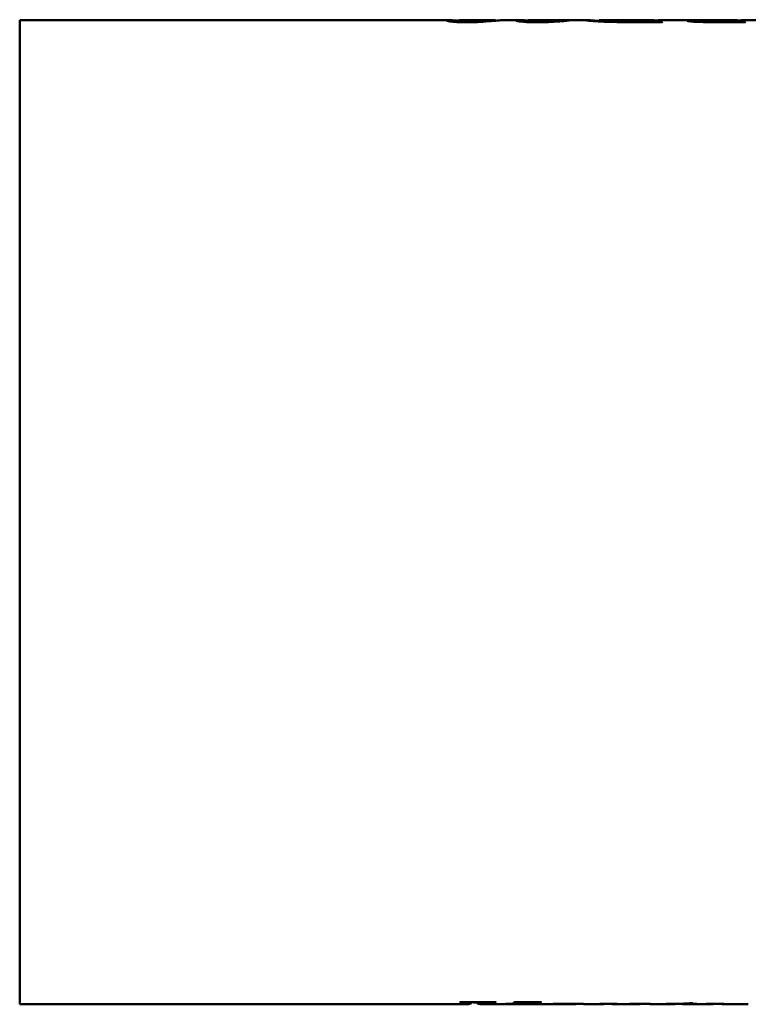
# Model space of a CAD drawing. Header units: millimetres. Extents: x 1066 to 1559, y 677 to 1180.
# Tile 2 of 5: x 1066 to 1194, y 811 to 985. Entities that reach past the tile are written whole.
import ezdxf

# ---------------------------------------------------------------- set-up
doc = ezdxf.new("R2010")
doc.units = ezdxf.units.MM
doc.header["$LTSCALE"] = 6.25
doc.layers.add('Widoczne (ISO)', color=7, linetype='Continuous', lineweight=50)

msp = doc.modelspace()

# ---------------------------------------------------------------- linework, layer by layer
at = {"layer": 'Widoczne (ISO)'}
for p, q in [((1065.75, 811.43), (1065.75, 984.82)), ((1065.75, 984.82), (1141.3, 984.82)), ((1142.77, 984.49), (1142.77, 984.68)), ((1143.47, 984.82), (1148.95, 984.82)), ((1151.15, 984.82), (1153.76, 984.82)), ((1154.83, 984.5), (1154.83, 984.69)), ((1155.96, 984.82), (1160.55, 984.82)), ((1160.65, 984.58), (1160.65, 984.82)), ((1162.61, 984.82), (1165.56, 984.82)), ((1167.84, 984.58), (1167.84, 984.81)), ((1167.93, 984.82), (1176.8, 984.82)), ((1178.86, 984.47), (1173.72, 984.47)), ((1174.81, 984.47), (1174.81, 984.54)), ((1177.22, 984.47), (1177.22, 984.58)), ((1178.74, 984.5), (1179, 984.5)), ((1178.9, 984.82), (1186.95, 984.82)), ((1185.71, 984.49), (1185.71, 984.71)), ((1187.77, 984.82), (1187.77, 984.82)), ((1193.49, 984.47), (1188.27, 984.47)), ((1189.54, 984.47), (1189.54, 984.54)), ((1189.79, 984.82), (1189.79, 984.82)), ((1191.39, 984.47), (1191.39, 984.82)), ((1191.6, 984.47), (1191.6, 984.82)), ((1191.92, 984.47), (1191.92, 984.6)), ((1193.53, 984.82), (1203.73, 984.82)), ((1065.75, 811.43), (1144.8, 811.43)), ((1143.67, 811.7), (1143.24, 811.7)), ((1143.36, 811.73), (1149.68, 811.73)), ((1145.3, 811.73), (1145.3, 811.61)), ((1146.34, 811.73), (1146.34, 811.58)), ((1146.85, 811.43), (1150.09, 811.43)), ((1147.53, 811.73), (1147.53, 811.63)), ((1149.55, 811.73), (1149.55, 811.7)), ((1151.03, 811.43), (1158.37, 811.43)), ((1152.9, 811.73), (1157.7, 811.73)), ((1154.04, 811.73), (1154.04, 811.63)), ((1157.58, 811.73), (1157.58, 811.7)), ((1159.8, 811.43), (1163.7, 811.43)), ((1163.71, 811.45), (1163.71, 811.43)), ((1165.37, 811.43), (1168.65, 811.43)), ((1167.04, 811.44), (1167.04, 811.43)), ((1168.68, 811.44), (1168.68, 811.43)), ((1170.45, 811.43), (1172.17, 811.43)), ((1173.24, 811.43), (1175.07, 811.43)), ((1175.07, 811.45), (1175.07, 811.43)), ((1176.93, 811.43), (1180.98, 811.43)), ((1181.25, 811.43), (1179.45, 811.43)), ((1181.25, 811.45), (1181.25, 811.43)), ((1182.87, 811.43), (1185.69, 811.43)), ((1183.15, 811.52), (1183.15, 811.43)), ((1184.82, 811.43), (1183.15, 811.43)), ((1183.38, 811.53), (1183.38, 811.44)), ((1183.38, 811.44), (1185.02, 811.44)), ((1183.81, 811.56), (1184.34, 811.56)), ((1184.82, 811.44), (1184.82, 811.43)), ((1186.42, 811.43), (1187.86, 811.43)), ((1187.9, 811.45), (1187.9, 811.43)), ((1189.75, 811.43), (1193.9, 811.43))]:
    msp.add_line(p, q, dxfattribs=at)
for centre, major_axis, ratio, start_param, end_param in [((1176.8, 898.12), (0, 86.7), 0.285867, 6.240952, 6.363646), ((1178.9, 898.12), (0, -86.7), 0.287449, 3.141593, 3.195607), ((1181.48, 898.12), (0, -86.7), 0.333333, 3.227349, 3.232344), ((1191.53, 898.12), (0, 86.7), 0.288032, 0.005588, 0.080007), ((1189.91, 898.12), (0, -86.7), 0.327731, 3.145805, 3.14604), ((1191.55, 898.12), (0, 86.7), 0.282776, 6.243005, 6.281084), ((1193.53, 898.12), (0, -86.7), 0.286486, 3.141593, 3.195154), ((1196.1, 898.12), (0, -86.7), 0.333333, 3.227349, 3.232344), ((1141.38, 898.12), (0, 86.7), 0.272727, 3.220184, 3.225176), ((1144.8, 898.12), (0, 86.7), 0.099117, 3.141593, 3.189967), ((1151.03, 898.12), (0, -86.7), 0.735326, 6.199602, 6.209409), ((1146.85, 898.12), (0, -86.7), 0.1, 6.224153, 6.334277), ((1147.49, 898.12), (0, -86.7), 0.30303, 0.078592, 0.083584), ((1150.09, 898.12), (0, 86.7), 0.733129, 3.141593, 3.180912), ((1151.03, 898.12), (0, -86.7), 0.735326, 6.27573, 6.319185), ((1150.49, 898.12), (0, 86.7), 0.333333, 3.220184, 3.225176), ((1155.72, 898.12), (0, -86.7), 0.272727, 0.078592, 0.083584), ((1160.35, 898.12), (481.48, 0), 0.180064, 4.726066, 4.734511), ((1167.22, 898.12), (0, 86.7), 0.242424, 3.127916, 3.132892), ((1162.06, 898.12), (572.2, 0), 0.151515, 4.72109, 4.721844), ((1170.45, 898.12), (0, -86.7), 0.287469, 6.263241, 6.305307), ((1179.23, 898.12), (0, 86.7), 0.25, 3.151802, 3.15723), ((1180.98, 898.12), (0, 86.7), 0.302682, 3.141593, 3.151802), ((1182.87, 898.12), (0, -86.7), 0.308851, 6.252579, 6.293394), ((1182.89, 898.12), (0, -86.7), 0.296748, 0.018955, 0.056074), ((1184.59, 898.12), (0, -86.7), 0.258621, 0.010209, 0.018955), ((1189.83, 898.12), (0, -86.7), 0.34375, 6.261949, 6.26565)]:
    msp.add_ellipse(centre, major_axis=major_axis, ratio=ratio, start_param=start_param, end_param=end_param, dxfattribs=at)
for points, knots in [([(1141, 984.77), (1141, 984.82), (1141.18, 984.83), (1141.71, 984.81), (1142.01, 984.79), (1142.58, 984.73), (1142.68, 984.73), (1142.79, 984.72)], [0, 0, 0, 0, 0.3912529, 0.3912529, 0.6377482, 0.6377482, 0.6865511, 0.6865511, 0.6865511, 0.6865511]), ([(1144.58, 984.43), (1144.26, 984.43), (1143.95, 984.44), (1143.35, 984.46), (1143.07, 984.47), (1142.39, 984.51), (1142.11, 984.54), (1141.64, 984.59), (1141.42, 984.62), (1141.07, 984.7), (1141, 984.74), (1141, 984.77)], [0, 0, 0, 0, 0.09546, 0.09546, 0.1891, 0.1891, 0.343252, 0.343252, 0.755047, 0.755047, 1.342717, 1.342717, 1.342717, 1.342717]), ([(1143.47, 984.82), (1143.4, 984.82), (1143.33, 984.82), (1142.99, 984.8), (1142.77, 984.76), (1142.77, 984.68)], [-0.4971154, -0.4971154, -0.4971154, -0.4971154, -0.4080851, -0.4080851, 0, 0, 0, 0]), ([(1142.77, 984.68), (1142.77, 984.66), (1142.79, 984.64), (1142.89, 984.6), (1142.96, 984.59), (1143.21, 984.55), (1143.38, 984.53), (1143.68, 984.51), (1143.84, 984.51), (1144.19, 984.49), (1144.37, 984.49), (1144.56, 984.49)], [-0.2775704, -0.2775704, -0.2775704, -0.2775704, -0.2209909, -0.2209909, -0.1742674, -0.1742674, -0.1130768, -0.1130768, -0.0558452, -0.0558452, 0, 0, 0, 0]), ([(1144.56, 984.49), (1144.7, 984.49), (1144.85, 984.49), (1145.14, 984.5), (1145.29, 984.5), (1145.65, 984.52), (1145.87, 984.53), (1146.39, 984.57), (1146.74, 984.61), (1147.6, 984.71), (1148.22, 984.81), (1148.84, 984.82)], [-1.611817, -1.611817, -1.611817, -1.611817, -1.491076, -1.491076, -1.36222, -1.36222, -1.167303, -1.167303, -0.743891, -0.743891, 0, 0, 0, 0]), ([(1147.35, 984.53), (1146.96, 984.5), (1146.53, 984.48), (1146.04, 984.46), (1145.57, 984.44), (1145.09, 984.43), (1144.58, 984.43)], [0, 0, 0, 0, 0.1564766, 0.1564766, 0.1564766, 0.3073437, 0.3073437, 0.3073437, 0.3073437]), ([(1150.47, 984.79), (1150.12, 984.77), (1149.7, 984.73), (1148.68, 984.64), (1148.08, 984.58), (1147.35, 984.53)], [0, 0, 0, 0, 0.2902187, 0.2902187, 0.5800754, 0.5800754, 0.5800754, 0.5800754]), ([(1148.84, 984.82), (1149.09, 984.83), (1149.31, 984.81), (1149.55, 984.77), (1149.61, 984.75), (1149.66, 984.73)], [-0.5984049, -0.5984049, -0.5984049, -0.5984049, -0.2984835, -0.2984835, -0.147524, -0.147524, -0.147524, -0.147524]), ([(1153.16, 984.75), (1153.16, 984.8), (1153.33, 984.82), (1154.01, 984.83), (1154.52, 984.81), (1155.08, 984.78)], [0, 0, 0, 0, 0.326334, 0.326334, 0.6761604, 0.6761604, 0.6761604, 0.6761604]), ([(1157.05, 984.43), (1156.56, 984.43), (1156.08, 984.44), (1155.23, 984.47), (1154.88, 984.49), (1154.11, 984.56), (1153.81, 984.6), (1153.48, 984.65), (1153.36, 984.67), (1153.2, 984.71), (1153.16, 984.74), (1153.16, 984.75)], [0, 0, 0, 0, 0.1470153, 0.1470153, 0.2731694, 0.2731694, 0.4718692, 0.4718692, 0.6775742, 0.6775742, 0.8934071, 0.8934071, 0.8934071, 0.8934071]), ([(1155.96, 984.82), (1155.72, 984.82), (1155.5, 984.82), (1155.02, 984.78), (1154.83, 984.74), (1154.83, 984.69)], [-0.5007612, -0.5007612, -0.5007612, -0.5007612, -0.3135858, -0.3135858, 0, 0, 0, 0]), ([(1154.83, 984.69), (1154.83, 984.67), (1154.85, 984.66), (1154.93, 984.63), (1155, 984.61), (1155.17, 984.58), (1155.32, 984.56), (1155.79, 984.52), (1156, 984.51), (1156.46, 984.5), (1156.69, 984.49), (1156.94, 984.49)], [-0.5446146, -0.5446146, -0.5446146, -0.5446146, -0.3993622, -0.3993622, -0.2707519, -0.2707519, -0.1490047, -0.1490047, -0.0730407, -0.0730407, 0, 0, 0, 0]), ([(1156.94, 984.49), (1157.15, 984.49), (1157.37, 984.49), (1157.79, 984.51), (1158, 984.52), (1158.64, 984.55), (1159.03, 984.59), (1159.64, 984.65), (1160.04, 984.7), (1160.55, 984.78), (1160.65, 984.81), (1160.65, 984.82)], [-1.166175, -1.166175, -1.166175, -1.166175, -1.041845, -1.041845, -0.910235, -0.910235, -0.5905, -0.5905, -0.268629, -0.268629, 0, 0, 0, 0]), ([(1162.79, 984.81), (1162.79, 984.8), (1162.7, 984.78), (1162.28, 984.72), (1161.98, 984.69), (1161.24, 984.62), (1160.89, 984.6), (1160.13, 984.54), (1159.54, 984.5), (1158.6, 984.46), (1158.3, 984.45), (1157.68, 984.44), (1157.37, 984.43), (1157.05, 984.43)], [0, 0, 0, 0, 0.22073, 0.22073, 0.434149, 0.434149, 0.612529, 0.612529, 0.978583, 0.978583, 1.142177, 1.142177, 1.301945, 1.301945, 1.301945, 1.301945]), ([(1160.65, 984.82), (1160.65, 984.82), (1160.62, 984.82), (1160.55, 984.82), (1160.55, 984.82), (1160.55, 984.82)], [-0.32137052, -0.32137052, -0.32137052, -0.32137052, -0.2626631, -0.2626631, -0.26172954, -0.26172954, -0.26172954, -0.26172954]), ([(1160.65, 984.79), (1160.75, 984.79), (1160.85, 984.79), (1161.43, 984.8), (1161.72, 984.81), (1161.99, 984.81), (1162.13, 984.82), (1162.42, 984.82), (1162.56, 984.82), (1162.75, 984.82), (1162.79, 984.82), (1162.79, 984.81)], [0.1582526, 0.1582526, 0.1582526, 0.1582526, 0.1918488, 0.1918488, 0.3594617, 0.3594617, 0.5441053, 0.5441053, 0.841889, 0.841889, 1.1504401, 1.1504401, 1.1504401, 1.1504401]), ([(1165.46, 984.81), (1165.46, 984.82), (1165.53, 984.82), (1165.87, 984.81), (1166.15, 984.8), (1166.77, 984.76), (1167.24, 984.72), (1167.84, 984.69)], [0, 0, 0, 0, 0.200526, 0.200526, 0.456304, 0.456304, 1.175486, 1.175486, 1.175486, 1.175486]), ([(1173.72, 984.47), (1172.14, 984.47), (1170.65, 984.48), (1169.17, 984.52), (1168.41, 984.54), (1167.03, 984.63), (1166.59, 984.67), (1166, 984.73), (1165.8, 984.75), (1165.52, 984.79), (1165.46, 984.8), (1165.46, 984.81)], [0, 0, 0, 0, 0.4740363, 0.4740363, 0.6171451, 0.6171451, 0.7296703, 0.7296703, 0.8221924, 0.8221924, 0.9146606, 0.9146606, 0.9146606, 0.9146606]), ([(1167.84, 984.81), (1167.84, 984.8), (1167.89, 984.78), (1168.13, 984.74), (1168.3, 984.71), (1168.75, 984.67), (1169.06, 984.64), (1169.99, 984.59), (1170.48, 984.57), (1171.69, 984.54), (1172.43, 984.54), (1173.16, 984.54)], [-1.105381, -1.105381, -1.105381, -1.105381, -0.817111, -0.817111, -0.571636, -0.571636, -0.380619, -0.380619, -0.217023, -0.217023, 0, 0, 0, 0]), ([(1173.16, 984.54), (1173.4, 984.54), (1173.65, 984.54), (1173.89, 984.54), (1174.19, 984.54), (1174.5, 984.54), (1174.81, 984.54)], [0, 0, 0, 0, 0.0718164, 0.0718164, 0.0718164, 0.1624011, 0.1624011, 0.1624011, 0.1624011]), ([(1177.55, 984.7), (1177.47, 984.68), (1177.39, 984.66), (1177.27, 984.62), (1177.22, 984.6), (1177.22, 984.58)], [0, 0, 0, 0, 0.0898181, 0.0898181, 0.1777504, 0.1777504, 0.1777504, 0.1777504]), ([(1177.22, 984.58), (1177.22, 984.57), (1177.24, 984.56), (1177.32, 984.54), (1177.37, 984.54), (1177.54, 984.52), (1177.63, 984.52), (1177.82, 984.51), (1177.98, 984.51), (1178.32, 984.5), (1178.54, 984.5), (1178.74, 984.5)], [0, 0, 0, 0, 0.0372773, 0.0372773, 0.0686582, 0.0686582, 0.1094565, 0.1094565, 0.2008936, 0.2008936, 0.3278006, 0.3278006, 0.3278006, 0.3278006]), ([(1183.33, 984.72), (1183.33, 984.74), (1183.39, 984.75), (1183.65, 984.78), (1183.84, 984.79), (1184.36, 984.81), (1184.8, 984.82), (1186.19, 984.82), (1186.97, 984.82), (1187.77, 984.82)], [0, 0, 0, 0, 0.122023, 0.122023, 0.2475325, 0.2475325, 0.3907095, 0.3907095, 0.5300096, 0.5300096, 0.5300096, 0.5300096]), ([(1188.27, 984.47), (1187.34, 984.47), (1186.4, 984.47), (1184.97, 984.52), (1184.62, 984.54), (1184.1, 984.58), (1183.84, 984.6), (1183.54, 984.64), (1183.46, 984.66), (1183.35, 984.69), (1183.33, 984.7), (1183.33, 984.72)], [0, 0, 0, 0, 0.280198, 0.280198, 0.508874, 0.508874, 0.875055, 0.875055, 1.093118, 1.093118, 1.32547, 1.32547, 1.32547, 1.32547]), ([(1190.06, 984.82), (1189.6, 984.82), (1189.14, 984.82), (1188.3, 984.82), (1187.92, 984.82), (1187.02, 984.81), (1186.66, 984.81), (1186.2, 984.79), (1186.01, 984.78), (1185.76, 984.75), (1185.71, 984.74), (1185.71, 984.71)], [-0.5177025, -0.5177025, -0.5177025, -0.5177025, -0.4353196, -0.4353196, -0.3611792, -0.3611792, -0.2479999, -0.2479999, -0.1263088, -0.1263088, 0, 0, 0, 0]), ([(1185.71, 984.71), (1185.71, 984.7), (1185.74, 984.68), (1185.91, 984.64), (1186.03, 984.63), (1186.33, 984.6), (1186.52, 984.58), (1187.07, 984.56), (1187.34, 984.55), (1187.96, 984.54), (1188.31, 984.54), (1188.65, 984.54)], [-0.5993942, -0.5993942, -0.5993942, -0.5993942, -0.4389467, -0.4389467, -0.2950105, -0.2950105, -0.1889003, -0.1889003, -0.1023077, -0.1023077, 0, 0, 0, 0]), ([(1188.65, 984.54), (1188.78, 984.54), (1188.92, 984.54), (1189.06, 984.54), (1189.22, 984.54), (1189.38, 984.54), (1189.54, 984.54)], [0, 0, 0, 0, 0.04095246, 0.04095246, 0.04095246, 0.08888773, 0.08888773, 0.08888773, 0.08888773]), ([(1189.79, 984.82), (1190.08, 984.82), (1190.38, 984.82), (1190.68, 984.82), (1190.99, 984.82), (1191.3, 984.82), (1191.6, 984.82)], [0, 0, 0, 0, 0.0894023, 0.0894023, 0.0894023, 0.1830495, 0.1830495, 0.1830495, 0.1830495]), ([(1191.39, 984.82), (1191.16, 984.82), (1190.92, 984.82), (1190.68, 984.82), (1190.48, 984.82), (1190.27, 984.82), (1190.06, 984.82)], [0, 0, 0, 0, 0.0712853, 0.0712853, 0.0712853, 0.1330127, 0.1330127, 0.1330127, 0.1330127]), ([(1192.2, 984.7), (1192.13, 984.68), (1192.06, 984.67), (1191.96, 984.64), (1191.92, 984.62), (1191.92, 984.6)], [0, 0, 0, 0, 0.0753225, 0.0753225, 0.1487119, 0.1487119, 0.1487119, 0.1487119]), ([(1191.92, 984.6), (1191.92, 984.6), (1191.92, 984.59), (1191.96, 984.58), (1191.98, 984.58), (1192.07, 984.56), (1192.17, 984.55), (1192.43, 984.53), (1192.58, 984.52), (1193.03, 984.51), (1193.34, 984.5), (1193.63, 984.5)], [0, 0, 0, 0, 0.0239698, 0.0239698, 0.0472871, 0.0472871, 0.0962304, 0.0962304, 0.1540395, 0.1540395, 0.2419275, 0.2419275, 0.2419275, 0.2419275]), ([(1145.3, 811.61), (1145.3, 811.61), (1145.29, 811.62), (1145.23, 811.64), (1145.18, 811.64), (1145.04, 811.66), (1144.94, 811.67), (1144.75, 811.68), (1144.62, 811.68), (1144.23, 811.69), (1143.94, 811.7), (1143.67, 811.7)], [0, 0, 0, 0, 0.035463, 0.035463, 0.0694477, 0.0694477, 0.1117594, 0.1117594, 0.1686404, 0.1686404, 0.276312, 0.276312, 0.276312, 0.276312]), ([(1145.21, 811.53), (1145.23, 811.54), (1145.25, 811.55), (1145.28, 811.58), (1145.3, 811.59), (1145.3, 811.61)], [0, 0, 0, 0, 0.0662475, 0.0662475, 0.1259318, 0.1259318, 0.1259318, 0.1259318]), ([(1147.53, 811.63), (1147.47, 811.62), (1147.42, 811.6), (1147.34, 811.57), (1147.31, 811.55), (1147.29, 811.54)], [0, 0, 0, 0, 0.04166796, 0.04166796, 0.07768584, 0.07768584, 0.07768584, 0.07768584]), ([(1149.55, 811.7), (1149.2, 811.7), (1148.82, 811.69), (1148.29, 811.69), (1148.15, 811.68), (1147.92, 811.67), (1147.83, 811.66), (1147.66, 811.65), (1147.59, 811.64), (1147.53, 811.63)], [0, 0, 0, 0, 0.1066157, 0.1066157, 0.1912216, 0.1912216, 0.2664528, 0.2664528, 0.3501376, 0.3501376, 0.3501376, 0.3501376]), ([(1152.58, 811.5), (1152.81, 811.51), (1153.05, 811.52), (1153.48, 811.55), (1153.73, 811.58), (1153.87, 811.59)], [0, 0, 0, 0, 0.1157859, 0.1157859, 0.2263008, 0.2263008, 0.2263008, 0.2263008]), ([(1154.04, 811.63), (1154.04, 811.64), (1154.02, 811.65), (1153.95, 811.66), (1153.9, 811.66), (1153.74, 811.68), (1153.66, 811.68), (1153.36, 811.69), (1153.08, 811.69), (1152.75, 811.7)], [0, 0, 0, 0, 0.0268585, 0.0268585, 0.0546879, 0.0546879, 0.0931584, 0.0931584, 0.1784059, 0.1784059, 0.1784059, 0.1784059]), ([(1156.66, 811.68), (1156.21, 811.66), (1155.8, 811.64), (1155.31, 811.61), (1155.17, 811.6), (1154.55, 811.56), (1153.98, 811.52), (1153.33, 811.48)], [0, 0, 0, 0, 0.1502767, 0.1502767, 0.2030688, 0.2030688, 0.3225894, 0.3225894, 0.3225894, 0.3225894]), ([(1153.87, 811.59), (1153.92, 811.6), (1153.96, 811.61), (1153.99, 811.61), (1154.02, 811.62), (1154.04, 811.63), (1154.04, 811.63)], [0, 0, 0, 0, 0.03635004, 0.03635004, 0.03635004, 0.06634412, 0.06634412, 0.06634412, 0.06634412]), ([(1157.58, 811.7), (1157.41, 811.69), (1157.23, 811.69), (1157.06, 811.69), (1156.93, 811.69), (1156.79, 811.68), (1156.66, 811.68)], [0, 0, 0, 0, 0.05171702, 0.05171702, 0.05171702, 0.09361149, 0.09361149, 0.09361149, 0.09361149]), ([(1158.37, 811.43), (1158.48, 811.43), (1158.59, 811.43), (1159.38, 811.43), (1160.1, 811.44), (1161.46, 811.45), (1162.18, 811.45), (1162.92, 811.45)], [0.599177, 0.599177, 0.599177, 0.599177, 0.633694, 0.633694, 0.8355557, 0.8355557, 1.0495105, 1.0495105, 1.0495105, 1.0495105]), ([(1162.48, 811.44), (1162.13, 811.44), (1161.79, 811.44), (1161.1, 811.43), (1160.74, 811.43), (1160.05, 811.43), (1159.63, 811.43), (1159.2, 811.43)], [-0.9963989, -0.9963989, -0.9963989, -0.9963989, -0.8082218, -0.8082218, -0.5893319, -0.5893319, -0.3424505, -0.3424505, -0.3424505, -0.3424505]), ([(1163.71, 811.43), (1163.71, 811.43), (1163.69, 811.43), (1163.62, 811.43), (1163.57, 811.43), (1163.43, 811.43), (1163.34, 811.43), (1163.09, 811.44), (1162.98, 811.44), (1162.74, 811.44), (1162.61, 811.44), (1162.48, 811.44)], [-0.2352261, -0.2352261, -0.2352261, -0.2352261, -0.1770538, -0.1770538, -0.1227456, -0.1227456, -0.0740531, -0.0740531, -0.0394135, -0.0394135, 0, 0, 0, 0]), ([(1162.92, 811.45), (1163.2, 811.45), (1163.48, 811.45), (1163.97, 811.45), (1164.2, 811.45), (1164.67, 811.44), (1164.85, 811.44), (1165.11, 811.43), (1165.21, 811.43), (1165.35, 811.43), (1165.38, 811.43), (1165.38, 811.43)], [0, 0, 0, 0, 0.0822372, 0.0822372, 0.1504693, 0.1504693, 0.2392313, 0.2392313, 0.3184338, 0.3184338, 0.3956514, 0.3956514, 0.3956514, 0.3956514]), ([(1165.38, 811.43), (1165.38, 811.43), (1165.36, 811.43), (1165.29, 811.43), (1165.23, 811.43), (1165.07, 811.43), (1164.96, 811.44), (1164.82, 811.44)], [0, 0, 0, 0, 0.0513972, 0.0513972, 0.1038548, 0.1038548, 0.1703555, 0.1703555, 0.1703555, 0.1703555]), ([(1167.96, 811.43), (1167.9, 811.43), (1167.83, 811.43), (1167.77, 811.43), (1167.68, 811.43), (1167.57, 811.43), (1167.47, 811.43)], [0, 0, 0, 0, 0.01568868, 0.01568868, 0.01568868, 0.03933814, 0.03933814, 0.03933814, 0.03933814]), ([(1168.68, 811.43), (1168.68, 811.43), (1168.66, 811.43), (1168.63, 811.43), (1168.6, 811.43), (1168.56, 811.43), (1168.51, 811.43), (1168.5, 811.43), (1168.48, 811.43), (1168.47, 811.43), (1168.42, 811.43), (1168.35, 811.43), (1168.27, 811.43), (1168.22, 811.43), (1168.17, 811.43), (1168.12, 811.43), (1168.07, 811.43), (1168.01, 811.43), (1167.96, 811.43)], [0, 0, 0, 0, 0.02212262, 0.02212262, 0.02212262, 0.04512228, 0.04512228, 0.04512228, 0.05060395, 0.05060395, 0.05060395, 0.06850201, 0.06850201, 0.06850201, 0.07923296, 0.07923296, 0.07923296, 0.09049653, 0.09049653, 0.09049653, 0.09049653]), ([(1172.17, 811.43), (1172.25, 811.43), (1172.32, 811.43), (1172.73, 811.43), (1172.99, 811.43), (1173.59, 811.44), (1173.98, 811.44), (1174.75, 811.45), (1175.12, 811.45), (1175.5, 811.45)], [0.5193563, 0.5193563, 0.5193563, 0.5193563, 0.5715577, 0.5715577, 0.8086806, 0.8086806, 1.1394102, 1.1394102, 1.4246252, 1.4246252, 1.4246252, 1.4246252]), ([(1174.49, 811.43), (1174.34, 811.43), (1174.19, 811.43), (1173.9, 811.43), (1173.76, 811.43), (1173.63, 811.43)], [0, 0, 0, 0, 0.04505442, 0.04505442, 0.09072474, 0.09072474, 0.09072474, 0.09072474]), ([(1175.07, 811.43), (1175.07, 811.43), (1175.06, 811.43), (1175.03, 811.43), (1175.01, 811.43), (1174.95, 811.43), (1174.89, 811.43), (1174.8, 811.43), (1174.75, 811.43), (1174.62, 811.43), (1174.56, 811.43), (1174.49, 811.43)], [0.0003824, 0.0003824, 0.0003824, 0.0003824, 0.0154604, 0.0154604, 0.0301607, 0.0301607, 0.0526036, 0.0526036, 0.0804933, 0.0804933, 0.1092177, 0.1092177, 0.1092177, 0.1092177]), ([(1175.5, 811.45), (1175.61, 811.45), (1175.72, 811.45), (1175.94, 811.45), (1176.03, 811.45), (1176.3, 811.44), (1176.45, 811.44), (1176.7, 811.44), (1176.79, 811.44), (1176.92, 811.43), (1176.95, 811.43), (1176.95, 811.43)], [0, 0, 0, 0, 0.0335142, 0.0335142, 0.0652443, 0.0652443, 0.1226921, 0.1226921, 0.1848959, 0.1848959, 0.2493627, 0.2493627, 0.2493627, 0.2493627]), ([(1176.95, 811.43), (1176.95, 811.43), (1176.9, 811.43), (1176.76, 811.43), (1176.68, 811.44), (1176.59, 811.44)], [0, 0, 0, 0, 0.0930259, 0.0930259, 0.1804439, 0.1804439, 0.1804439, 0.1804439]), ([(1179.56, 811.44), (1180.15, 811.44), (1180.72, 811.45), (1181.72, 811.46), (1182.09, 811.47), (1182.94, 811.5), (1183.42, 811.53), (1183.81, 811.56)], [0, 0, 0, 0, 0.1813326, 0.1813326, 0.351128, 0.351128, 0.5799221, 0.5799221, 0.5799221, 0.5799221]), ([(1185.69, 811.43), (1185.85, 811.43), (1186.03, 811.43), (1186.22, 811.43), (1186.53, 811.43), (1186.88, 811.44), (1187.26, 811.44)], [0.0756653, 0.0756653, 0.0756653, 0.0756653, 0.1543643, 0.1543643, 0.1543643, 0.2876054, 0.2876054, 0.2876054, 0.2876054]), ([(1187.53, 811.43), (1187.45, 811.43), (1187.38, 811.43), (1187.23, 811.43), (1187.16, 811.43), (1186.93, 811.43), (1186.78, 811.43), (1186.35, 811.43), (1186.19, 811.43), (1186.03, 811.43)], [0, 0, 0, 0, 0.0222524, 0.0222524, 0.0453044, 0.0453044, 0.0980793, 0.0980793, 0.123713, 0.123713, 0.123713, 0.123713]), ([(1187.26, 811.44), (1187.49, 811.44), (1187.74, 811.44), (1188.25, 811.45), (1188.51, 811.45), (1188.78, 811.45)], [0, 0, 0, 0, 0.0808562, 0.0808562, 0.1616088, 0.1616088, 0.1616088, 0.1616088]), ([(1187.9, 811.43), (1187.9, 811.43), (1187.9, 811.43), (1187.87, 811.43), (1187.86, 811.43), (1187.8, 811.43), (1187.76, 811.43), (1187.69, 811.43), (1187.66, 811.43), (1187.59, 811.43), (1187.56, 811.43), (1187.53, 811.43)], [0, 0, 0, 0, 0.01003004, 0.01003004, 0.02050367, 0.02050367, 0.03469403, 0.03469403, 0.04356987, 0.04356987, 0.05239344, 0.05239344, 0.05239344, 0.05239344]), ([(1188.78, 811.45), (1188.9, 811.45), (1189.02, 811.45), (1189.25, 811.45), (1189.35, 811.45), (1189.53, 811.44), (1189.63, 811.44), (1189.75, 811.44), (1189.79, 811.44), (1189.84, 811.43), (1189.85, 811.43), (1189.85, 811.43)], [0, 0, 0, 0, 0.0368875, 0.0368875, 0.0722263, 0.0722263, 0.1067269, 0.1067269, 0.1309044, 0.1309044, 0.1568932, 0.1568932, 0.1568932, 0.1568932]), ([(1189.85, 811.43), (1189.85, 811.43), (1189.77, 811.43), (1189.56, 811.43), (1189.43, 811.43), (1189.3, 811.44)], [0, 0, 0, 0, 0.0853724, 0.0853724, 0.1618039, 0.1618039, 0.1618039, 0.1618039])]:
    msp.add_open_spline(points, degree=3, knots=knots, dxfattribs=at)
for points in [[(1151.15, 984.82), (1150.98, 984.82), (1150.75, 984.81), (1150.47, 984.79)], [(1167.93, 984.82), (1167.87, 984.82), (1167.84, 984.82), (1167.84, 984.81)], [(1163.7, 811.43), (1163.7, 811.43), (1163.71, 811.43), (1163.71, 811.43)], [(1168.65, 811.43), (1168.67, 811.43), (1168.68, 811.43), (1168.68, 811.43)], [(1173.63, 811.43), (1173.27, 811.43), (1172.94, 811.43), (1172.64, 811.43)], [(1187.86, 811.43), (1187.89, 811.43), (1187.9, 811.43), (1187.9, 811.43)], [(1193.9, 811.43), (1193.97, 811.43), (1194.04, 811.43), (1194.11, 811.43)]]:
    msp.add_open_spline(points, degree=3, dxfattribs=at)

doc.saveas('drawing.dxf')
